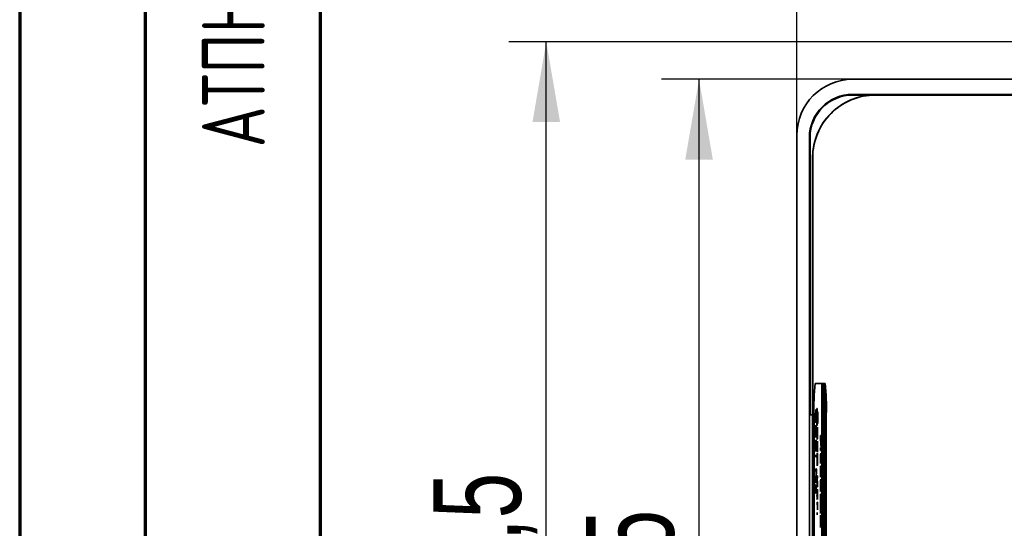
# Model space of a CAD drawing. Header units: millimetres. Extents: x 8 to 210, y -1 to 292.
# Tile 9 of 18: x 8 to 47, y 237 to 257. Entities that reach past the tile are written whole.
import ezdxf

# ---------------------------------------------------------------- set-up
doc = ezdxf.new("R2010")
doc.units = ezdxf.units.MM
doc.layers.add('ЦВЕТ_ОСНОВНОЙ_НАДПИСИ_И_РАМКИ', color=7, linetype='Continuous')
doc.layers.add('ЧЕРТЕЖ', color=7, linetype='Continuous', lineweight=25)
doc.styles.add('SLDTEXTSTYLE0', font='TXT', dxfattribs={"width": 0.7, "bigfont": 'bigfont'})
doc.styles.add('SLDTEXTSTYLE1', font='TXT', dxfattribs={"width": 0.7})
doc.dimstyles.new('SLDDIMSTYLE0', dxfattribs={"dimtxt": 3.5, "dimasz": 3.2, "dimexe": 0, "dimexo": 0.0625, "dimgap": 0.875, "dimtad": 2, "dimlfac": 2, "dimrnd": 1e-09, "dimzin": 12, "dimdsep": 46, "dimtxsty": 'SLDTEXTSTYLE1', "dimsah": 1, "dimcen": 0.09, "dimadec": 0, "dimazin": 3, "dimtfac": 1, "dimtofl": 0, "dimtmove": 0, "dimatfit": 3, "dimfxl": 0, "dimfrac": 2, "dimtolj": 1, "dimtzin": 12, "dimarcsym": 0})

# ---------------------------------------------------------------- blocks, each defined once
blk = doc.blocks.new('_D')
at = {"layer": 'ЧЕРТЕЖ'}
for p, q in [((39.011, 252.379), (39.011, 264.176)), ((120.263, 252.379), (120.263, 264.176)), ((39.011, 262.676), (120.263, 262.676))]:
    blk.add_line(p, q, dxfattribs=at)
for points in [[(39.011, 262.676), (42.211, 262.126), (42.211, 263.226)], [(120.263, 262.676), (117.063, 263.226), (117.063, 262.126)]]:
    blk.add_solid(points, dxfattribs=at)
at = {"layer": 'ЧЕРТЕЖ', "insert": (71.326, 267.188), "char_height": 3.5, "attachment_point": 1, "style": 'SLDTEXTSTYLE1'}
blk.add_mtext('162,5', dxfattribs=at)
blk = doc.blocks.new('_D_1')
at = {"layer": 'ЧЕРТЕЖ'}
for p, q in [((41.236, 254.605), (33.607, 254.605)), ((35.107, 205.352), (35.107, 254.605)), ((41.236, 205.352), (33.607, 205.352))]:
    blk.add_line(p, q, dxfattribs=at)
for points in [[(35.107, 254.605), (34.557, 251.405), (35.657, 251.405)], [(35.107, 205.352), (35.657, 208.552), (34.557, 208.552)]]:
    blk.add_solid(points, dxfattribs=at)
at = {"layer": 'ЧЕРТЕЖ', "insert": (30.595, 231.062), "char_height": 3.5, "attachment_point": 1, "rotation": 90, "style": 'SLDTEXTSTYLE1'}
blk.add_mtext('98,5', dxfattribs=at)
blk = doc.blocks.new('_D_2')
at = {"layer": 'ЧЕРТЕЖ'}
for p, q in [((79.637, 256.101), (27.511, 256.101)), ((29.011, 205.352), (29.011, 256.101)), ((41.236, 205.352), (27.511, 205.352))]:
    blk.add_line(p, q, dxfattribs=at)
for points in [[(29.011, 256.101), (28.461, 252.901), (29.561, 252.901)], [(29.011, 205.352), (29.561, 208.552), (28.461, 208.552)]]:
    blk.add_solid(points, dxfattribs=at)
at = {"layer": 'ЧЕРТЕЖ', "insert": (24.499, 230.716), "char_height": 3.5, "attachment_point": 1, "rotation": 90, "style": 'SLDTEXTSTYLE1'}
blk.add_mtext('101,5', dxfattribs=at)

msp = doc.modelspace()

# ---------------------------------------------------------------- linework, layer by layer
at = {"color": 7, "linetype": 'Continuous', "lineweight": 35}
for p, q in [((78.387, 254.6045), (41.2362, 254.6045)), ((77.887, 254.0045), (41.2362, 254.0045)), ((41.979, 253.9783), (41.2362, 253.9783)), ((61.0514, 253.9783), (42.137, 253.9783)), ((42.139, 253.9748), (61.0012, 253.9748)), ((39.0108, 252.3791), (39.0108, 207.5776)), ((39.5108, 252.2791), (39.5108, 207.6776)), ((39.537, 252.2791), (39.537, 241.2283)), ((39.637, 251.4783), (39.637, 208.4783)), ((39.6405, 251.4763), (39.6405, 208.4803)), ((40.0059, 242.4783), (39.7389, 242.4783)), ((40.0059, 242.4783), (40.0059, 217.4783)), ((40.0094, 242.4783), (40.0059, 242.4783)), ((40.0094, 217.4783), (40.0094, 242.4783)), ((40.0757, 242.4783), (40.0094, 242.4783)), ((40.0757, 242.4783), (40.0757, 217.4783)), ((40.0792, 242.4783), (40.0757, 242.4783)), ((40.0879, 242.4783), (40.0792, 242.4783)), ((40.0792, 217.4783), (40.0792, 242.4783)), ((40.0879, 242.4783), (40.1379, 242.4783)), ((39.637, 241.2283), (39.537, 241.2283)), ((39.6953, 241.2283), (39.6953, 218.7283)), ((39.769, 241.4399), (39.7696, 241.3341)), ((39.779, 241.3245), (39.7797, 241.4302)), ((39.784, 241.3245), (39.779, 241.3245)), ((39.784, 241.3245), (39.7844, 241.3785)), ((39.8079, 241.4783), (39.8169, 241.4783)), ((39.8079, 241.3918), (39.8079, 241.4783)), ((39.8139, 241.3918), (39.8079, 241.3918)), ((39.8129, 241.3918), (39.8129, 241.4783)), ((39.8139, 240.8918), (39.8139, 241.3918)), ((39.8189, 241.3918), (39.8139, 241.3918)), ((39.8169, 241.4783), (39.8169, 241.4206)), ((39.8169, 241.3245), (39.8169, 240.9783)), ((39.8219, 241.3245), (39.8169, 241.3245)), ((39.8189, 241.3245), (39.8189, 241.3918)), ((39.8371, 241.2379), (39.8357, 241.2379)), ((39.8363, 241.3245), (39.8401, 241.3245)), ((39.8371, 240.9783), (39.8371, 241.2379)), ((39.8401, 241.2379), (39.8371, 241.2379)), ((39.8401, 241.3245), (39.8401, 240.8725)), ((40.1315, 218.7283), (40.1315, 241.2283)), ((40.1815, 218.7283), (40.1815, 241.2283)), ((39.774, 241.0072), (39.769, 241.0072)), ((39.7737, 241.2187), (39.7767, 241.2187)), ((39.7737, 241.1742), (39.7737, 241.2187)), ((39.7769, 241.1742), (39.7737, 241.1742)), ((39.7804, 241.0279), (39.7754, 241.0279)), ((39.7859, 241.036), (39.7809, 241.036)), ((39.7881, 241.1678), (39.7851, 241.1678)), ((39.7859, 241.036), (39.787, 241.0436)), ((39.8079, 240.8918), (39.8139, 240.8918)), ((39.8079, 240.8052), (39.8079, 240.8918)), ((39.8129, 240.8052), (39.8129, 240.8918)), ((39.8189, 240.8918), (39.8139, 240.8918)), ((39.8169, 240.9783), (39.8371, 240.9783)), ((39.8169, 240.8725), (39.8169, 240.8052)), ((39.8401, 240.8725), (39.8169, 240.8725)), ((39.8189, 240.8918), (39.8189, 240.9783)), ((39.8401, 240.9783), (39.8371, 240.9783)), ((39.7689, 240.4399), (39.7639, 240.4399)), ((39.7697, 240.4499), (39.7706, 240.4495)), ((39.7738, 240.4495), (39.7706, 240.4495)), ((39.7737, 240.4495), (39.7744, 240.4495)), ((39.7794, 240.4495), (39.7744, 240.4495)), ((39.775, 240.7091), (39.7753, 240.8052)), ((39.78, 240.7091), (39.775, 240.7091)), ((39.7804, 240.4743), (39.777, 240.4743)), ((39.7809, 240.5742), (39.778, 240.5742)), ((39.7794, 240.4495), (39.7803, 240.4529)), ((39.7794, 240.4495), (39.7794, 240.4495)), ((39.8169, 240.8052), (39.8079, 240.8052)), ((39.8273, 240.6322), (39.8277, 240.7283)), ((39.8323, 240.6322), (39.8273, 240.6322)), ((39.8333, 240.4972), (39.8304, 240.4972)), ((39.7616, 240.3149), (39.7616, 240.411)), ((39.7666, 240.411), (39.7616, 240.411)), ((39.7616, 240.2091), (39.7807, 240.2091)), ((39.7616, 239.9661), (39.7616, 240.2091)), ((39.7646, 240.1129), (39.7646, 239.996)), ((39.77, 240.1129), (39.7646, 240.1129)), ((39.7666, 240.3432), (39.7666, 240.411)), ((39.7666, 240.1129), (39.7666, 240.2091)), ((39.774, 240.3437), (39.7699, 240.3437)), ((39.77, 240.0055), (39.77, 240.1129)), ((39.773, 240.1129), (39.77, 240.1129)), ((39.773, 240.1129), (39.773, 240.0168)), ((39.7777, 240.1129), (39.773, 240.1129)), ((39.7777, 240.0138), (39.7777, 240.1129)), ((39.7807, 240.1129), (39.7777, 240.1129)), ((39.7807, 240.2091), (39.7807, 239.996)), ((39.8139, 240.2379), (39.8139, 240.3341)), ((39.8189, 240.3341), (39.8139, 240.3341)), ((39.8213, 240.3629), (39.8163, 240.3629)), ((39.8189, 240.2663), (39.8189, 240.3341)), ((39.822, 240.373), (39.823, 240.3725)), ((39.8263, 240.2668), (39.8222, 240.2668)), ((39.8261, 240.3725), (39.823, 240.3725)), ((39.8261, 240.3725), (39.8268, 240.3725)), ((39.8318, 240.3725), (39.8268, 240.3725)), ((39.8328, 240.3973), (39.8294, 240.3973)), ((39.83, 240.1802), (39.833, 240.1802)), ((39.83, 240.0072), (39.83, 240.1802)), ((39.8317, 240.3726), (39.8318, 240.3725)), ((39.8318, 240.3725), (39.8326, 240.3759)), ((39.833, 240.1802), (39.833, 239.7379)), ((39.9535, 240.4014), (39.9797, 240.4014)), ((39.9535, 240.2726), (39.9535, 240.4014)), ((39.9742, 239.911), (39.9535, 240.2726)), ((39.9585, 240.2726), (39.9535, 240.2726)), ((39.9585, 240.2726), (39.9585, 240.4014)), ((39.9792, 239.911), (39.9585, 240.2726)), ((39.959, 240.2956), (39.9797, 239.9331)), ((39.9797, 240.2956), (39.959, 240.2956)), ((39.9797, 240.4014), (39.9797, 240.2956)), ((39.7722, 239.8629), (39.7672, 239.8629)), ((39.7767, 239.8568), (39.7717, 239.8568)), ((39.7803, 239.8822), (39.7753, 239.8822)), ((39.8139, 240.0072), (39.83, 240.0072)), ((39.8139, 239.911), (39.8139, 240.0072)), ((39.83, 239.911), (39.8139, 239.911)), ((39.8189, 239.911), (39.8189, 240.0072)), ((39.8273, 239.5841), (39.8277, 239.6802)), ((39.833, 240.0072), (39.83, 240.0072)), ((39.83, 239.7379), (39.83, 239.911)), ((39.833, 239.911), (39.83, 239.911)), ((39.833, 239.7379), (39.83, 239.7379)), ((39.9535, 239.911), (39.9742, 239.911)), ((39.9535, 239.8052), (39.9535, 239.911)), ((39.9797, 239.8052), (39.9535, 239.8052)), ((39.9585, 239.8052), (39.9585, 239.911)), ((39.9596, 239.6995), (39.9599, 239.5937)), ((39.9673, 239.5841), (39.9676, 239.6899)), ((39.9792, 239.911), (39.9742, 239.911)), ((39.9797, 239.9331), (39.9797, 239.8052)), ((39.7616, 239.6322), (39.7649, 239.6322)), ((39.7616, 239.536), (39.7616, 239.6322)), ((39.7649, 239.536), (39.7616, 239.536)), ((39.7649, 239.6322), (39.7649, 239.536)), ((39.8139, 239.1899), (39.8139, 239.286)), ((39.8189, 239.286), (39.8139, 239.286)), ((39.8213, 239.3149), (39.8163, 239.3149)), ((39.8189, 239.2182), (39.8189, 239.286)), ((39.822, 239.3249), (39.823, 239.3245)), ((39.8261, 239.3245), (39.823, 239.3245)), ((39.8261, 239.3245), (39.8268, 239.3245)), ((39.8318, 239.3245), (39.8268, 239.3245)), ((39.8323, 239.5841), (39.8273, 239.5841)), ((39.8328, 239.3493), (39.8294, 239.3493)), ((39.8333, 239.4492), (39.8304, 239.4492)), ((39.8317, 239.3245), (39.8318, 239.3245)), ((39.8318, 239.3245), (39.8326, 239.3279)), ((39.9589, 239.5833), (39.9598, 239.6252)), ((39.9643, 239.3822), (39.9593, 239.3822)), ((39.9622, 239.5264), (39.9653, 239.5264)), ((39.969, 239.3703), (39.964, 239.3703)), ((39.9723, 239.5841), (39.9673, 239.5841)), ((39.9723, 239.3918), (39.9676, 239.3918)), ((39.9729, 239.4783), (39.97, 239.4783)), ((39.7616, 239.0649), (39.7877, 239.0649)), ((39.7616, 238.9591), (39.7616, 239.0649)), ((39.7818, 238.9591), (39.7616, 238.9591)), ((39.7616, 238.6356), (39.7818, 238.9591)), ((39.7666, 238.9591), (39.7666, 239.0649)), ((39.7666, 238.6356), (39.7868, 238.9591)), ((39.7877, 238.9474), (39.7675, 238.6225)), ((39.7868, 238.9591), (39.7818, 238.9591)), ((39.7877, 239.0649), (39.7877, 238.9474)), ((39.8263, 239.2187), (39.8222, 239.2187)), ((39.9535, 239.1802), (39.9726, 239.1802)), ((39.9535, 238.9373), (39.9535, 239.1802)), ((39.9565, 239.0841), (39.9565, 238.9672)), ((39.9619, 239.0841), (39.9565, 239.0841)), ((39.9585, 239.0841), (39.9585, 239.1802)), ((39.9649, 239.0841), (39.9619, 239.0841)), ((39.9619, 238.9767), (39.9619, 239.0841)), ((39.9649, 239.0841), (39.9649, 238.9879)), ((39.9696, 239.0841), (39.9649, 239.0841)), ((39.9726, 239.0841), (39.9696, 239.0841)), ((39.9696, 238.9849), (39.9696, 239.0841)), ((39.9726, 239.1802), (39.9726, 238.9672)), ((39.7616, 238.5168), (39.7616, 238.6356)), ((39.7666, 238.6356), (39.7616, 238.6356)), ((39.7877, 238.5168), (39.7616, 238.5168)), ((39.7666, 238.5168), (39.7666, 238.6356)), ((39.7675, 238.6225), (39.7877, 238.6225)), ((39.7877, 238.6225), (39.7877, 238.5168)), ((39.8139, 238.7956), (39.833, 238.7956)), ((39.8139, 238.6781), (39.8139, 238.7956)), ((39.8284, 238.4495), (39.8139, 238.6781)), ((39.8189, 238.6781), (39.8139, 238.6781)), ((39.8185, 238.6995), (39.833, 238.4693)), ((39.833, 238.6995), (39.8185, 238.6995)), ((39.8189, 238.6995), (39.8189, 238.7956)), ((39.8189, 238.6781), (39.8189, 238.6923)), ((39.833, 238.4553), (39.8189, 238.6781)), ((39.833, 238.7956), (39.833, 238.6995)), ((39.9642, 238.8341), (39.9592, 238.8341)), ((39.9622, 238.1615), (39.9622, 238.5649)), ((39.9653, 238.5649), (39.9622, 238.5649)), ((39.9687, 238.8279), (39.9637, 238.8279)), ((39.9703, 238.5649), (39.9653, 238.5649)), ((39.9653, 238.5649), (39.9653, 238.2572)), ((39.9723, 238.8533), (39.9673, 238.8533)), ((39.9712, 238.5587), (39.9703, 238.5649)), ((39.7636, 238.4399), (39.7666, 238.4399)), ((39.7636, 238.0937), (39.7636, 238.4399)), ((39.7666, 238.0937), (39.7636, 238.0937)), ((39.7666, 238.4399), (39.7666, 238.0937)), ((39.7807, 238.1802), (39.7757, 238.1802)), ((39.7808, 238.3533), (39.7758, 238.3533)), ((39.7827, 238.2675), (39.7804, 238.2675)), ((39.7807, 238.1802), (39.7821, 238.1883)), ((39.7821, 238.346), (39.7808, 238.3533)), ((39.8139, 238.4495), (39.8284, 238.4495)), ((39.8139, 238.3533), (39.8139, 238.4495)), ((39.833, 238.3533), (39.8139, 238.3533)), ((39.8189, 238.3533), (39.8189, 238.4495)), ((39.8193, 238.141), (39.8202, 238.1829)), ((39.82, 238.2572), (39.8203, 238.1514)), ((39.8226, 238.0841), (39.8257, 238.0841)), ((39.8277, 238.1418), (39.828, 238.2475)), ((39.8327, 238.1418), (39.8277, 238.1418)), ((39.833, 238.4495), (39.8284, 238.4495)), ((39.833, 238.4693), (39.833, 238.3533)), ((39.9562, 238.4026), (39.9532, 238.4026)), ((39.9592, 238.2582), (39.9589, 238.164)), ((39.9633, 238.1615), (39.9622, 238.1615)), ((39.9703, 238.2572), (39.9653, 238.2572)), ((39.9672, 238.1815), (39.9672, 238.2572)), ((39.9721, 238.2925), (39.9684, 238.2925)), ((39.973, 238.4082), (39.97, 238.4082)), ((39.9703, 238.2572), (39.9711, 238.2629)), ((39.8139, 237.7379), (39.833, 237.7379)), ((39.8139, 237.6418), (39.8139, 237.7379)), ((39.8189, 237.6418), (39.8189, 237.7379)), ((39.8247, 237.9399), (39.8197, 237.9399)), ((39.8294, 237.928), (39.8244, 237.928)), ((39.8327, 237.9495), (39.828, 237.9495)), ((39.8333, 238.036), (39.8304, 238.036)), ((39.833, 237.7379), (39.833, 237.4302)), ((39.9535, 238.0552), (39.9726, 238.0552)), ((39.9535, 237.3822), (39.9535, 238.0552)), ((39.9565, 237.9591), (39.9565, 237.7475)), ((39.9726, 237.9591), (39.9565, 237.9591)), ((39.9565, 237.7475), (39.9726, 237.7475)), ((39.9585, 237.9591), (39.9585, 238.0552)), ((39.9585, 237.6514), (39.9585, 237.7475)), ((39.9726, 238.0552), (39.9726, 237.9591)), ((39.9726, 237.7475), (39.9726, 237.6514)), ((39.83, 237.6418), (39.8139, 237.6418)), ((39.8139, 237.3341), (39.8173, 237.3341)), ((39.8139, 237.2379), (39.8139, 237.3341)), ((39.8173, 237.3341), (39.8173, 237.2379)), ((39.83, 237.4302), (39.83, 237.6418)), ((39.833, 237.6418), (39.83, 237.6418)), ((39.833, 237.4302), (39.83, 237.4302)), ((39.9481, 237.3822), (39.9535, 237.3822)), ((39.9481, 237.2956), (39.9481, 237.3822)), ((39.9565, 237.2956), (39.9481, 237.2956)), ((39.9531, 237.2956), (39.9531, 237.3822)), ((39.9585, 237.3822), (39.9535, 237.3822)), ((39.9565, 237.6514), (39.9565, 237.4399)), ((39.9726, 237.6514), (39.9565, 237.6514)), ((39.9565, 237.4399), (39.9726, 237.4399)), ((39.9565, 237.3437), (39.9565, 237.2956)), ((39.9726, 237.3437), (39.9565, 237.3437)), ((39.9585, 237.3822), (39.9585, 237.4399)), ((39.9726, 237.4399), (39.9726, 237.3437)), ((39.8173, 237.2379), (39.8139, 237.2379)), ((39.9669, 237.1225), (39.9673, 237.2187)), ((39.9719, 237.1225), (39.9669, 237.1225)), ((39.9729, 236.9876), (39.97, 236.9876)), ((39.9535, 236.7283), (39.9535, 236.8245)), ((39.9585, 236.8245), (39.9535, 236.8245)), ((39.9609, 236.8533), (39.9559, 236.8533)), ((39.9585, 236.7567), (39.9585, 236.8245)), ((39.9616, 236.8634), (39.9626, 236.8629)), ((39.9659, 236.7572), (39.9618, 236.7572)), ((39.9657, 236.8629), (39.9626, 236.8629)), ((39.9657, 236.8629), (39.9719, 236.8629)), ((39.9714, 236.8629), (39.9664, 236.8629)), ((39.9724, 236.8877), (39.9689, 236.8877)), ((39.9713, 236.863), (39.9714, 236.8629)), ((39.9714, 236.8629), (39.9722, 236.8663))]:
    msp.add_line(p, q, dxfattribs=at)
at = {"color": 7, "linetype": 'Continuous', "lineweight": 35, "flags": 128}
for points in [[(39.7677, 241.312), (39.7688, 241.3621), (39.7694, 241.3704)], [(39.7869, 241.3031), (39.786, 241.3142), (39.784, 241.3245)], [(39.8357, 241.2379), (39.825, 241.2607), (39.8169, 241.3245)], [(39.8407, 241.2379), (39.83, 241.2607), (39.8219, 241.3245)], [(39.7764, 241.0279), (39.7779, 241.0719), (39.7779, 241.0784)], [(39.7836, 240.9454), (39.7824, 240.9625), (39.7804, 241.0279)], [(39.7639, 240.4399), (39.7618, 240.5426), (39.7612, 240.6355)], [(39.7616, 240.411), (39.7628, 240.4313), (39.7639, 240.4399)], [(39.7643, 240.6135), (39.7651, 240.519), (39.767, 240.4642)], [(39.7666, 240.411), (39.7678, 240.4313), (39.7689, 240.4399)], [(39.7667, 240.7166), (39.7679, 240.7731), (39.7691, 240.7958)], [(39.767, 240.4642), (39.7685, 240.452), (39.7697, 240.4499)], [(39.7706, 240.4495), (39.7699, 240.5298), (39.7696, 240.5942)], [(39.7721, 240.6874), (39.7724, 240.6434), (39.7726, 240.6084)], [(39.7726, 240.6084), (39.773, 240.5188), (39.7737, 240.4499)], [(39.7737, 240.4499), (39.7741, 240.4497), (39.7744, 240.4495)], [(39.7744, 240.4495), (39.776, 240.4555), (39.777, 240.4743)], [(39.777, 240.4743), (39.7779, 240.5277), (39.778, 240.5742)], [(39.8163, 240.3629), (39.8141, 240.4657), (39.8136, 240.5585)], [(39.8166, 240.5366), (39.8175, 240.4421), (39.8194, 240.3873)], [(39.8191, 240.6397), (39.8203, 240.6962), (39.8215, 240.7188)], [(39.823, 240.3725), (39.8223, 240.4528), (39.8219, 240.5172)], [(39.8244, 240.6105), (39.8247, 240.5665), (39.8249, 240.5315)], [(39.8249, 240.5315), (39.8254, 240.4419), (39.826, 240.373)], [(39.8294, 240.3973), (39.8302, 240.4508), (39.8304, 240.4972)], [(39.7699, 240.3437), (39.767, 240.3429), (39.7651, 240.3407), (39.7633, 240.3329), (39.7616, 240.3149)], [(39.7768, 240.3484), (39.7752, 240.3443), (39.774, 240.3437)], [(39.8139, 240.3341), (39.8152, 240.3544), (39.8163, 240.3629)], [(39.8222, 240.2668), (39.8194, 240.266), (39.8175, 240.2638), (39.8157, 240.256), (39.8139, 240.2379)], [(39.8189, 240.3341), (39.8202, 240.3544), (39.8213, 240.3629)], [(39.8194, 240.3873), (39.8208, 240.3751), (39.822, 240.373)], [(39.826, 240.373), (39.8264, 240.3728), (39.8268, 240.3725)], [(39.8292, 240.2714), (39.8276, 240.2674), (39.8263, 240.2668)], [(39.8268, 240.3725), (39.8283, 240.3786), (39.8294, 240.3973)], [(39.7782, 239.8073), (39.7781, 239.8091), (39.7767, 239.8568)], [(39.8191, 239.5916), (39.8203, 239.6481), (39.8215, 239.6708)], [(39.8163, 239.3149), (39.8141, 239.4176), (39.8136, 239.5105)], [(39.8139, 239.286), (39.8152, 239.3063), (39.8163, 239.3149)], [(39.8166, 239.4885), (39.8175, 239.394), (39.8194, 239.3392)], [(39.8189, 239.286), (39.8202, 239.3063), (39.8213, 239.3149)], [(39.8194, 239.3392), (39.8208, 239.327), (39.822, 239.3249)], [(39.823, 239.3245), (39.8223, 239.4048), (39.8219, 239.4692)], [(39.8244, 239.5624), (39.8247, 239.5184), (39.8249, 239.4834)], [(39.8249, 239.4834), (39.8254, 239.3938), (39.826, 239.3249)], [(39.826, 239.3249), (39.8264, 239.3247), (39.8268, 239.3245)], [(39.8268, 239.3245), (39.8283, 239.3305), (39.8294, 239.3493)], [(39.8294, 239.3493), (39.8302, 239.4027), (39.8304, 239.4492)], [(39.9623, 239.5076), (39.9622, 239.5181), (39.9622, 239.5264)], [(39.9703, 239.3219), (39.9702, 239.3228), (39.969, 239.3703)], [(39.8222, 239.2187), (39.8194, 239.2179), (39.8175, 239.2157), (39.8157, 239.2079), (39.8139, 239.1899)], [(39.8292, 239.2234), (39.8276, 239.2193), (39.8263, 239.2187)], [(39.9702, 238.7784), (39.9701, 238.7802), (39.9687, 238.8279)], [(39.7743, 238.3538), (39.7763, 238.4186), (39.7781, 238.4389)], [(39.8227, 238.0653), (39.8227, 238.0758), (39.8226, 238.0841)], [(39.9631, 238.161), (39.9626, 238.1612), (39.9622, 238.1615)], [(39.9653, 238.2572), (39.9671, 238.2695), (39.9684, 238.2925)], [(39.9684, 238.2925), (39.9697, 238.3526), (39.97, 238.4082)], [(39.8307, 237.8796), (39.8306, 237.8805), (39.8294, 237.928)], [(39.9559, 236.8533), (39.9537, 236.9561), (39.9532, 237.0489)], [(39.9562, 237.027), (39.9571, 236.9324), (39.9589, 236.8777)], [(39.9587, 237.13), (39.9599, 237.1865), (39.9611, 237.2092)], [(39.9626, 236.8629), (39.9619, 236.9432), (39.9615, 237.0076)], [(39.964, 237.1009), (39.9643, 237.0569), (39.9645, 237.0219)], [(39.9645, 237.0219), (39.965, 236.9323), (39.9656, 236.8634)], [(39.9689, 236.8877), (39.9698, 236.9412), (39.97, 236.9876)], [(39.9535, 236.8245), (39.9548, 236.8447), (39.9559, 236.8533)], [(39.9618, 236.7572), (39.959, 236.7564), (39.9571, 236.7541), (39.9553, 236.7463), (39.9535, 236.7283)], [(39.9585, 236.8245), (39.9598, 236.8447), (39.9609, 236.8533)], [(39.9589, 236.8777), (39.9604, 236.8654), (39.9616, 236.8634)], [(39.9656, 236.8634), (39.966, 236.8631), (39.9664, 236.8629)], [(39.9688, 236.7618), (39.9672, 236.7578), (39.9659, 236.7572)], [(39.9664, 236.8629), (39.9679, 236.869), (39.9689, 236.8877)]]:
    msp.add_lwpolyline(points, dxfattribs=at)
at = {"color": 7, "linetype": 'Continuous', "lineweight": 35}
for centre, radius, start, end in [((41.2362, 252.3791), 2.2254, 90, 180), ((41.2362, 252.2791), 1.7254, 90, 180), ((41.2362, 252.2791), 1.6992, 90, 180), ((42.137, 251.4783), 2.5, 90, 180), ((42.137, 251.4783), 2.4964, 89.95303, 180.04697), ((48.6823, 241.5404), 8.9924, 174.01335, 181.98909), ((31.1445, 241.5404), 8.9924, 358.01091, 5.98665), ((31.1945, 241.5404), 8.9924, 358.01091, 5.98665), ((42.8887, 241.2154), 3.1278, 175.88559, 180.84848), ((41.5206, 241.1939), 1.7565, 175.42231, 180.93553), ((38.8912, 241.2118), 0.895, 357.18133, 7.23361), ((37.5515, 241.2277), 2.2373, 358.46628, 5.19516), ((39.9477, 241.3969), 0.1329, 169.70583, 213.01812), ((42.1793, 241.1061), 2.4189, 178.50667, 184.8542), ((40.9265, 241.121), 1.163, 177.82364, 185.61949), ((40.5811, 241.0032), 0.8134, 179.86121, 187.18689), ((38.6188, 241.1227), 1.156, 354.26163, 2.55279), ((38.9347, 241.0062), 0.8409, 352.84082, 1.47853), ((40.1957, 241.0032), 0.4211, 176.63653, 189.97631), ((41.0182, 241.1559), 1.2431, 177.10351, 185.53364), ((38.6912, 241.1366), 1.0943, 354.72799, 1.63429), ((37.9747, 241.1029), 1.8145, 354.53988, 2.04879), ((41.0109, 240.6876), 1.2507, 174.15965, 182.38816), ((40.5325, 240.6473), 0.769, 174.67543, 182.51998), ((39.0865, 240.7221), 0.6864, 357.10939, 7.76874), ((38.932, 240.6379), 0.8387, 357.00937, 5.5277), ((38.2635, 240.6078), 1.5149, 358.72946, 3.83529), ((37.2864, 240.6238), 2.4955, 358.46297, 4.16882), ((37.8018, 240.4924), 1.9802, 355.82882, 1.86648), ((41.0632, 240.6107), 1.2507, 174.15965, 182.38816), ((40.5848, 240.5704), 0.769, 174.67543, 182.51998), ((39.1389, 240.6451), 0.6864, 357.10939, 7.76874), ((38.9844, 240.561), 0.8387, 357.00937, 5.5277), ((38.3159, 240.5308), 1.5149, 358.72946, 3.83529), ((37.3388, 240.5469), 2.4955, 358.46297, 4.16882), ((37.8542, 240.4155), 1.9802, 355.82882, 1.86648), ((41.1318, 239.9038), 1.3717, 177.39609, 185.73437), ((40.5323, 239.9448), 0.7694, 176.1806, 186.10757), ((39.1941, 239.8418), 0.5778, 352.53925, 1.48408), ((40.452, 239.8485), 0.6849, 178.78922, 186.84961), ((38.7431, 239.9537), 1.0281, 354.93413, 2.88744), ((40.0669, 239.838), 0.2958, 176.35941, 190.12068), ((40.7824, 239.9669), 1.0107, 177.17392, 184.81208), ((38.7641, 239.9662), 1.0147, 355.25174, 2.68954), ((38.3631, 239.9246), 1.4194, 354.3987, 2.88705), ((41.0632, 239.5626), 1.2507, 174.15965, 182.38816), ((39.1389, 239.5971), 0.6864, 357.10939, 7.76874), ((37.3388, 239.4988), 2.4955, 358.46297, 4.16882), ((41.683, 239.5412), 1.7307, 174.7529, 181.82347), ((37.5885, 239.5253), 2.3848, 359.07243, 3.95584), ((40.5848, 239.5223), 0.769, 174.67543, 182.51998), ((38.9844, 239.5129), 0.8387, 357.00937, 5.5277), ((38.3159, 239.4828), 1.5149, 358.72946, 3.83529), ((37.8542, 239.3674), 1.9802, 355.82882, 1.86648), ((41.6646, 239.4367), 1.7121, 178.34542, 185.04929), ((40.6159, 239.4513), 0.6602, 177.66471, 186.00778), ((41.0994, 239.4995), 1.1434, 175.27267, 181.06742), ((40.6169, 239.3686), 0.658, 179.069, 187.21378), ((39.4598, 239.3575), 0.5044, 351.85283, 1.45384), ((39.1758, 239.4635), 0.7877, 354.07162, 3.20848), ((40.3951, 239.3533), 0.4314, 177.7474, 187.68806), ((40.9077, 239.4754), 0.9439, 176.90089, 185.08066), ((38.4763, 239.4933), 1.4937, 359.42434, 3.48353), ((38.4458, 239.4342), 1.5281, 354.79621, 1.96945), ((39.3377, 239.4523), 0.6328, 354.50883, 2.3537), ((41.3238, 238.875), 1.3717, 177.39609, 185.73437), ((40.7242, 238.9159), 0.7694, 176.1806, 186.10757), ((38.9351, 238.9249), 1.0281, 354.93413, 2.88744), ((40.9744, 238.9381), 1.0107, 177.17392, 184.81208), ((39.8122, 238.8593), 0.1541, 350.56432, 1.46939), ((38.956, 238.9373), 1.0147, 355.25174, 2.68954), ((38.555, 238.8957), 1.4194, 354.3987, 2.88705), ((41.2541, 238.483), 1.3034, 172.14905, 183.53526), ((41.0983, 238.441), 1.1428, 173.77618, 181.99907), ((39.386, 238.813), 0.5778, 352.53925, 1.48408), ((40.644, 238.8196), 0.6849, 178.78922, 186.84961), ((40.3951, 238.586), 0.435, 171.25996, 182.19091), ((38.4859, 238.4755), 1.4887, 357.39032, 7.15915), ((40.2589, 238.8091), 0.2958, 176.35941, 190.12068), ((38.7158, 238.449), 1.2548, 358.13568, 5.29883), ((40.5818, 238.3268), 0.8152, 171.34485, 184.02035), ((40.9295, 238.2209), 1.1619, 177.59683, 186.76293), ((40.1925, 238.2463), 0.4221, 177.17647, 189.00312), ((40.2415, 238.2842), 0.4709, 171.55359, 182.07796), ((40.2359, 238.1608), 0.4617, 178.05026, 189.5679), ((39.278, 238.2509), 0.5026, 351.92388, 1.90092), ((38.876, 238.2098), 0.9084, 352.04402, 3.5187), ((39.2839, 238.2839), 0.4968, 358.10779, 8.0287), ((38.5889, 238.3134), 1.1948, 357.70614, 6.53942), ((41.5434, 238.0989), 1.7307, 174.7529, 181.82347), ((40.9598, 238.0572), 1.1434, 175.27267, 181.06742), ((40.7681, 238.0331), 0.9439, 176.90089, 185.08066), ((38.3367, 238.051), 1.4937, 359.42434, 3.48353), ((37.4489, 238.083), 2.3848, 359.07243, 3.95584), ((42.658, 238.3479), 2.7053, 178.84176, 183.89771), ((42.3669, 238.3806), 2.4107, 179.51242, 182.90944), ((38.8016, 238.3311), 1.1739, 351.6705, 3.74336), ((41.525, 237.9944), 1.7121, 178.34542, 185.04929), ((40.4763, 238.009), 0.6602, 177.66471, 186.00778), ((40.4773, 237.9263), 0.658, 179.069, 187.21378), ((39.3202, 237.9152), 0.5044, 351.85283, 1.45384), ((39.0362, 238.0212), 0.7877, 354.07162, 3.20848), ((40.2555, 237.911), 0.4314, 177.7474, 187.68806), ((38.3062, 237.9919), 1.5281, 354.79621, 1.96945), ((39.1981, 238.01), 0.6328, 354.50883, 2.3537), ((41.2028, 237.101), 1.2507, 174.15965, 182.38816), ((40.7244, 237.0608), 0.769, 174.67543, 182.51998), ((39.2785, 237.1355), 0.6864, 357.10939, 7.76874), ((39.124, 237.0514), 0.8387, 357.00937, 5.5277), ((38.4555, 237.0212), 1.5149, 358.72946, 3.83529), ((37.4784, 237.0373), 2.4955, 358.46297, 4.16882), ((37.9938, 236.9059), 1.9802, 355.82882, 1.86648)]:
    msp.add_arc(centre, radius, start, end, dxfattribs=at)
at = {"layer": 'ЦВЕТ_ОСНОВНОЙ_НАДПИСИ_И_РАМКИ', "lineweight": 70}
for p, q in [((8, 292), (8, 172)), ((13, 292), (13, 172)), ((20, 5), (20, 292))]:
    msp.add_line(p, q, dxfattribs=at)
at = {"layer": 'ЦВЕТ_ОСНОВНОЙ_НАДПИСИ_И_РАМКИ', "lineweight": 25}
msp.add_line((20, 292), (20, 172), dxfattribs=at)

# ---------------------------------------------------------------- texts
at = {"layer": 'ЦВЕТ_ОСНОВНОЙ_НАДПИСИ_И_РАМКИ', "color": 7, "insert": (15.2767, 260.9051), "char_height": 2.5, "attachment_point": 2, "rotation": 90, "style": 'SLDTEXTSTYLE0'}
msp.add_mtext('АТПН.425231.001', dxfattribs=at)

# ---------------------------------------------------------------- dimensions: what is measured, and where the dimension line sits
at = {"layer": 'ЧЕРТЕЖ'}
dim = msp.add_linear_dim(base=(120.2632, 262.6761), p1=(39.0108, 252.3791), p2=(120.2632, 252.3791), dimstyle='SLDDIMSTYLE0', dxfattribs=at)
dim.commit()
dim.dimension.update_dxf_attribs({"geometry": '_D', "text_midpoint": (76.3499, 262.6761), "dimtype": 160})
for base, p2, picture, middle in [((29.0108, 256.1014), (79.637, 256.1014), '_D_2', (29.0108, 235.3929)), ((35.1067, 254.6045), (41.2362, 254.6045), '_D_1', (35.1067, 235.3929))]:
    dim = msp.add_linear_dim(base=base, p1=(41.2362, 205.3521), p2=p2, angle=90, dimstyle='SLDDIMSTYLE0', dxfattribs=at)
    dim.commit()
    dim.dimension.update_dxf_attribs({"geometry": picture, "text_midpoint": middle, "dimtype": 160})

doc.saveas('drawing.dxf')
